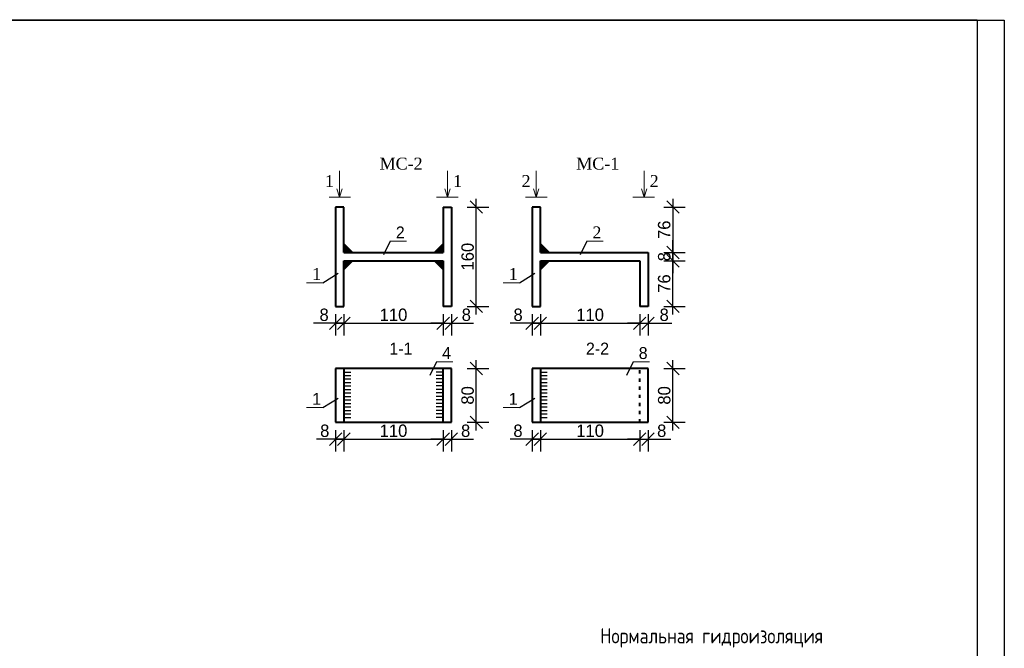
# Model space of a CAD drawing. Extents: x 0 to 362422, y 0 to 4201735.
# Tile 15 of 256: x 360173 to 360355, y 4196891 to 4197007. Entities that reach past the tile are written whole.
import ezdxf

# ---------------------------------------------------------------- set-up
doc = ezdxf.new("R2010")
doc.units = 0
doc.header["$LTSCALE"] = 0.5
doc.header["$MEASUREMENT"] = 0
doc.linetypes.add('ACAD_ISO03W100', pattern=[30, 12, -18])
doc.layers.add('English', color=1, linetype='Continuous')
doc.styles.add('STANDART', font='romans.shx', dxfattribs={"width": 0.8, "height": 300})

# ---------------------------------------------------------------- blocks, each defined once
blk = doc.blocks.new('_Oblique')
at = {"color": 0, "linetype": 'ByBlock', "lineweight": -2}
blk.add_line((-0.5, -0.5), (0.5, 0.5), dxfattribs=at)

msp = doc.modelspace()

# ---------------------------------------------------------------- hatches: boundary and pattern name
for points in [[(360232.747, 4196966.092), (360232.747, 4196964.403), (360234.437, 4196964.403)], [(360251.093, 4196966.092), (360251.093, 4196964.403), (360249.403, 4196964.403)], [(360269.066, 4196966.092), (360269.066, 4196964.403), (360270.755, 4196964.403)], [(360232.747, 4196961.184), (360232.747, 4196962.874), (360234.437, 4196962.874)], [(360251.093, 4196961.184), (360251.093, 4196962.874), (360249.403, 4196962.874)], [(360269.066, 4196961.184), (360269.066, 4196962.874), (360270.755, 4196962.874)]]:
    msp.add_hatch(color=256).paths.add_polyline_path(points)

# ---------------------------------------------------------------- linework, layer by layer
at = {"color": 0, "linetype": 'Continuous'}
for p, q in [((359901.283, 4197007.29), (360354.752, 4197007.29)), ((360354.752, 4197007.29), (360354.752, 4196710.29))]:
    msp.add_line(p, q, dxfattribs=at)
for p, q in [((359921.306, 4197007.405), (360349.752, 4197007.405)), ((360349.752, 4197007.29), (360349.752, 4196715.29)), ((360257.209, 4196952.937), (360257.209, 4196974.34)), ((360293.527, 4196974.34), (360293.527, 4196962.874)), ((360255.534, 4196972.811), (360259.502, 4196972.811)), ((360291.852, 4196972.811), (360295.82, 4196972.811)), ((360234.437, 4196964.403), (360232.747, 4196966.092)), ((360241.295, 4196966.499), (360240.073, 4196963.985)), ((360249.403, 4196964.403), (360251.093, 4196966.092)), ((360270.755, 4196964.403), (360269.066, 4196966.092)), ((360277.613, 4196966.499), (360276.391, 4196963.985)), ((360293.527, 4196964.403), (360293.527, 4196966.696)), ((360291.852, 4196964.403), (360295.82, 4196964.403)), ((360291.852, 4196964.403), (360295.82, 4196964.403)), ((360293.527, 4196952.937), (360293.527, 4196964.403)), ((360293.527, 4196962.874), (360293.527, 4196964.403)), ((360234.437, 4196962.874), (360232.747, 4196961.184)), ((360249.403, 4196962.874), (360251.093, 4196961.184)), ((360270.755, 4196962.874), (360269.066, 4196961.184)), ((360291.852, 4196962.874), (360295.82, 4196962.874)), ((360291.852, 4196962.874), (360295.82, 4196962.874)), ((360293.527, 4196962.874), (360293.527, 4196960.581)), ((360228.875, 4196958.836), (360231.718, 4196960.59)), ((360265.194, 4196958.836), (360268.037, 4196960.59)), ((360255.534, 4196954.465), (360259.502, 4196954.465)), ((360291.852, 4196954.465), (360295.82, 4196954.465)), ((360231.218, 4196953.022), (360231.218, 4196949.053)), ((360232.747, 4196953.022), (360232.747, 4196949.053)), ((360232.747, 4196953.022), (360232.747, 4196949.053)), ((360251.093, 4196953.022), (360251.093, 4196949.053)), ((360251.093, 4196953.022), (360251.093, 4196949.053)), ((360252.622, 4196953.022), (360252.622, 4196949.053)), ((360267.537, 4196953.022), (360267.537, 4196949.053)), ((360269.066, 4196953.022), (360269.066, 4196949.053)), ((360269.066, 4196953.022), (360269.066, 4196949.053)), ((360287.411, 4196953.022), (360287.411, 4196949.053)), ((360287.411, 4196953.022), (360287.411, 4196949.053)), ((360288.94, 4196953.022), (360288.94, 4196949.053)), ((360231.218, 4196951.347), (360227.146, 4196951.347)), ((360232.747, 4196951.347), (360231.218, 4196951.347)), ((360231.218, 4196951.347), (360252.622, 4196951.347)), ((360232.747, 4196951.347), (360235.04, 4196951.347)), ((360251.093, 4196951.347), (360248.8, 4196951.347)), ((360251.093, 4196951.347), (360252.622, 4196951.347)), ((360252.622, 4196951.347), (360256.694, 4196951.347)), ((360267.537, 4196951.347), (360263.464, 4196951.347)), ((360269.066, 4196951.347), (360267.537, 4196951.347)), ((360267.537, 4196951.347), (360288.94, 4196951.347)), ((360269.066, 4196951.347), (360271.359, 4196951.347)), ((360287.411, 4196951.347), (360285.118, 4196951.347)), ((360287.411, 4196951.347), (360288.94, 4196951.347)), ((360288.94, 4196951.347), (360293.32, 4196951.347)), ((360249.847, 4196944.215), (360248.625, 4196941.701)), ((360257.209, 4196931.517), (360257.209, 4196944.512)), ((360286.165, 4196944.215), (360284.943, 4196941.701)), ((360293.527, 4196931.517), (360293.527, 4196944.512)), ((360255.534, 4196942.983), (360259.502, 4196942.983)), ((360291.852, 4196942.983), (360295.82, 4196942.983)), ((360232.747, 4196942.337), (360234.012, 4196942.337)), ((360232.747, 4196941.692), (360234.012, 4196941.692)), ((360232.747, 4196941.046), (360234.012, 4196941.046)), ((360251.093, 4196942.337), (360249.828, 4196942.337)), ((360251.093, 4196941.692), (360249.828, 4196941.692)), ((360251.093, 4196941.046), (360249.828, 4196941.046)), ((360269.066, 4196942.337), (360270.33, 4196942.337)), ((360269.066, 4196941.692), (360270.33, 4196941.692)), ((360269.066, 4196941.046), (360270.33, 4196941.046)), ((360232.747, 4196940.401), (360234.012, 4196940.401)), ((360232.747, 4196939.755), (360234.012, 4196939.755)), ((360232.747, 4196939.11), (360234.012, 4196939.11)), ((360251.093, 4196940.401), (360249.828, 4196940.401)), ((360251.093, 4196939.755), (360249.828, 4196939.755)), ((360251.093, 4196939.11), (360249.828, 4196939.11)), ((360269.066, 4196940.401), (360270.33, 4196940.401)), ((360269.066, 4196939.755), (360270.33, 4196939.755)), ((360269.066, 4196939.11), (360270.33, 4196939.11)), ((360228.875, 4196935.757), (360231.718, 4196937.511)), ((360232.747, 4196938.464), (360234.012, 4196938.464)), ((360232.747, 4196937.819), (360234.012, 4196937.819)), ((360232.747, 4196937.173), (360234.012, 4196937.173)), ((360251.093, 4196938.464), (360249.828, 4196938.464)), ((360251.093, 4196937.819), (360249.828, 4196937.819)), ((360251.093, 4196937.173), (360249.828, 4196937.173)), ((360265.194, 4196935.757), (360268.037, 4196937.511)), ((360269.066, 4196938.464), (360270.33, 4196938.464)), ((360269.066, 4196937.819), (360270.33, 4196937.819)), ((360269.066, 4196937.173), (360270.33, 4196937.173)), ((360232.747, 4196936.528), (360234.012, 4196936.528)), ((360232.747, 4196935.882), (360234.012, 4196935.882)), ((360232.747, 4196935.237), (360234.012, 4196935.237)), ((360251.093, 4196936.528), (360249.828, 4196936.528)), ((360251.093, 4196935.882), (360249.828, 4196935.882)), ((360251.093, 4196935.237), (360249.828, 4196935.237)), ((360269.066, 4196936.528), (360270.33, 4196936.528)), ((360269.066, 4196935.882), (360270.33, 4196935.882)), ((360269.066, 4196935.237), (360270.33, 4196935.237)), ((360232.747, 4196934.591), (360234.012, 4196934.591)), ((360232.747, 4196933.946), (360234.012, 4196933.946)), ((360251.093, 4196934.591), (360249.828, 4196934.591)), ((360251.093, 4196933.946), (360249.828, 4196933.946)), ((360269.066, 4196934.591), (360270.33, 4196934.591)), ((360269.066, 4196933.946), (360270.33, 4196933.946)), ((360231.218, 4196931.602), (360231.218, 4196927.634)), ((360232.747, 4196931.602), (360232.747, 4196927.634)), ((360232.747, 4196931.602), (360232.747, 4196927.634)), ((360251.093, 4196931.602), (360251.093, 4196927.634)), ((360251.093, 4196931.602), (360251.093, 4196927.634)), ((360252.622, 4196931.602), (360252.622, 4196927.634)), ((360255.534, 4196933.046), (360259.502, 4196933.046)), ((360267.537, 4196931.602), (360267.537, 4196927.634)), ((360269.066, 4196931.602), (360269.066, 4196927.634)), ((360269.066, 4196931.602), (360269.066, 4196927.634)), ((360287.411, 4196931.602), (360287.411, 4196927.634)), ((360287.411, 4196931.602), (360287.411, 4196927.634)), ((360288.94, 4196931.602), (360288.94, 4196927.634)), ((360291.852, 4196933.046), (360295.82, 4196933.046)), ((360231.218, 4196929.927), (360227.665, 4196929.927)), ((360232.747, 4196929.927), (360231.218, 4196929.927)), ((360231.218, 4196929.927), (360252.622, 4196929.927)), ((360232.747, 4196929.927), (360235.04, 4196929.927)), ((360251.093, 4196929.927), (360248.8, 4196929.927)), ((360251.093, 4196929.927), (360252.622, 4196929.927)), ((360252.622, 4196929.927), (360256.694, 4196929.927)), ((360267.537, 4196929.927), (360263.464, 4196929.927)), ((360269.066, 4196929.927), (360267.537, 4196929.927)), ((360267.537, 4196929.927), (360288.94, 4196929.927)), ((360269.066, 4196929.927), (360271.359, 4196929.927)), ((360287.411, 4196929.927), (360285.118, 4196929.927)), ((360287.411, 4196929.927), (360288.94, 4196929.927)), ((360288.94, 4196929.927), (360293.143, 4196929.927))]:
    msp.add_line(p, q)
at = {"linetype": 'Continuous', "lineweight": 13, "ltscale": 0.1}
for p, q in [((360231.929, 4196974.632), (360231.929, 4196979.495)), ((360251.912, 4196974.632), (360251.912, 4196979.495)), ((360268.247, 4196974.632), (360268.247, 4196979.495)), ((360288.23, 4196974.632), (360288.23, 4196979.495)), ((360231.929, 4196974.632), (360231.434, 4196976.166)), ((360231.929, 4196974.632), (360232.423, 4196976.166)), ((360251.912, 4196974.632), (360251.417, 4196976.166)), ((360251.912, 4196974.632), (360252.406, 4196976.166)), ((360268.247, 4196974.632), (360267.752, 4196976.166)), ((360268.247, 4196974.632), (360268.742, 4196976.166)), ((360288.23, 4196974.632), (360287.735, 4196976.166)), ((360288.23, 4196974.632), (360288.725, 4196976.166))]:
    msp.add_line(p, q, dxfattribs=at)
at = {"lineweight": 13, "ltscale": 0.5}
for p, q in [((360234.003, 4196974.632), (360230.005, 4196974.632)), ((360249.837, 4196974.632), (360253.835, 4196974.632)), ((360270.321, 4196974.632), (360266.323, 4196974.632)), ((360286.156, 4196974.632), (360290.154, 4196974.632))]:
    msp.add_line(p, q, dxfattribs=at)
at = {"lineweight": 40}
for p, q in [((360231.218, 4196972.811), (360231.218, 4196954.465)), ((360232.747, 4196972.811), (360231.218, 4196972.811)), ((360232.747, 4196964.403), (360232.747, 4196972.811)), ((360251.093, 4196972.811), (360251.093, 4196964.403)), ((360251.093, 4196972.811), (360252.622, 4196972.811)), ((360252.622, 4196972.811), (360252.622, 4196954.465)), ((360267.537, 4196972.811), (360267.537, 4196954.465)), ((360269.066, 4196972.811), (360267.537, 4196972.811)), ((360269.066, 4196964.403), (360269.066, 4196972.811)), ((360232.747, 4196964.403), (360251.093, 4196964.403)), ((360269.066, 4196964.403), (360288.94, 4196964.403)), ((360288.94, 4196964.403), (360288.94, 4196954.465)), ((360232.747, 4196954.465), (360232.747, 4196962.874)), ((360232.747, 4196962.874), (360251.093, 4196962.874)), ((360251.093, 4196962.874), (360251.093, 4196954.465)), ((360269.066, 4196954.465), (360269.066, 4196962.874)), ((360269.066, 4196962.874), (360287.411, 4196962.874)), ((360287.411, 4196962.874), (360287.411, 4196954.465)), ((360231.218, 4196954.465), (360232.747, 4196954.465)), ((360252.622, 4196954.465), (360251.093, 4196954.465)), ((360267.537, 4196954.465), (360269.066, 4196954.465)), ((360288.94, 4196954.465), (360287.411, 4196954.465)), ((360231.218, 4196942.983), (360231.218, 4196933.046)), ((360252.622, 4196942.983), (360231.218, 4196942.983)), ((360232.747, 4196942.983), (360232.747, 4196933.046)), ((360251.093, 4196933.046), (360251.093, 4196942.983)), ((360252.622, 4196933.046), (360252.622, 4196942.983)), ((360267.537, 4196942.983), (360267.537, 4196933.046)), ((360288.94, 4196942.983), (360267.537, 4196942.983)), ((360269.066, 4196942.983), (360269.066, 4196933.046)), ((360288.94, 4196933.046), (360288.94, 4196942.983)), ((360231.218, 4196933.046), (360252.622, 4196933.046)), ((360267.537, 4196933.046), (360288.94, 4196933.046))]:
    msp.add_line(p, q, dxfattribs=at)
at = {"linetype": 'Continuous', "lineweight": 13, "ltscale": 0.13}
for p, q in [((360241.295, 4196966.499), (360244.32, 4196966.499)), ((360277.613, 4196966.499), (360280.638, 4196966.499)), ((360225.851, 4196958.836), (360228.875, 4196958.836)), ((360262.169, 4196958.836), (360265.194, 4196958.836)), ((360249.847, 4196944.215), (360252.872, 4196944.215)), ((360286.165, 4196944.215), (360289.19, 4196944.215)), ((360225.851, 4196935.757), (360228.875, 4196935.757)), ((360262.169, 4196935.757), (360265.194, 4196935.757))]:
    msp.add_line(p, q, dxfattribs=at)
at = {"linetype": 'ACAD_ISO03W100', "lineweight": 40, "ltscale": 0.1}
msp.add_line((360287.411, 4196933.046), (360287.411, 4196942.983), dxfattribs=at)

# ---------------------------------------------------------------- block references
for p, xscale, yscale, zscale, rotation in [((360257.209, 4196972.811), 2.29320000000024, 2.29320000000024, 2.29320000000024, 90), ((360293.527, 4196972.811), 2.29320000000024, 2.29320000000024, 2.29320000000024, 90), ((360293.527, 4196964.403), 2.29320000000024, 2.29320000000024, 2.29320000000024, 270), ((360293.527, 4196964.403), 2.29320000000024, 2.29320000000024, 2.29320000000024, 270), ((360293.527, 4196962.874), 2.29320000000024, 2.29320000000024, 2.29320000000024, 90), ((360293.527, 4196962.874), 2.29320000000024, 2.29320000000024, 2.29320000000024, 90), ((360257.209, 4196954.465), 2.29320000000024, 2.29320000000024, 2.29320000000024, 270), ((360293.527, 4196954.465), 2.29320000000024, 2.29320000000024, 2.29320000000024, 270), ((360232.747, 4196951.347), 2.29320000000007, 2.29320000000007, 2.29320000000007, 180), ((360232.747, 4196951.347), 2.29320000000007, 2.29320000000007, 2.29320000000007, 180), ((360252.622, 4196951.347), 2.29320000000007, 2.29320000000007, 2.29320000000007, 180), ((360269.066, 4196951.347), 2.29320000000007, 2.29320000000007, 2.29320000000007, 180), ((360269.066, 4196951.347), 2.29320000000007, 2.29320000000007, 2.29320000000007, 180), ((360288.94, 4196951.347), 2.29320000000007, 2.29320000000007, 2.29320000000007, 180), ((360257.209, 4196942.983), 2.29320000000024, 2.29320000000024, 2.29320000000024, 90), ((360293.527, 4196942.983), 2.29320000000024, 2.29320000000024, 2.29320000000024, 90), ((360257.209, 4196933.046), 2.29320000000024, 2.29320000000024, 2.29320000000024, 270), ((360293.527, 4196933.046), 2.29320000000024, 2.29320000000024, 2.29320000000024, 270), ((360232.747, 4196929.927), 2.29320000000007, 2.29320000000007, 2.29320000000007, 180), ((360232.747, 4196929.927), 2.29320000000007, 2.29320000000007, 2.29320000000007, 180), ((360252.622, 4196929.927), 2.29320000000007, 2.29320000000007, 2.29320000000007, 180), ((360269.066, 4196929.927), 2.29320000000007, 2.29320000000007, 2.29320000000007, 180), ((360269.066, 4196929.927), 2.29320000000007, 2.29320000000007, 2.29320000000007, 180), ((360288.94, 4196929.927), 2.29320000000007, 2.29320000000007, 2.29320000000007, 180)]:
    msp.add_blockref('_Oblique', p, dxfattribs=dict(xscale=xscale, yscale=yscale, zscale=zscale, rotation=rotation))
at = {"xscale": 2.29320000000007, "yscale": 2.29320000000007, "zscale": 2.29320000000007}
for p in [(360231.218, 4196951.347), (360251.093, 4196951.347), (360251.093, 4196951.347), (360267.537, 4196951.347), (360287.411, 4196951.347), (360287.411, 4196951.347), (360231.218, 4196929.927), (360251.093, 4196929.927), (360251.093, 4196929.927), (360267.537, 4196929.927), (360287.411, 4196929.927), (360287.411, 4196929.927)]:
    msp.add_blockref('_Oblique', p, dxfattribs=at)

# ---------------------------------------------------------------- texts
at = {"linetype": 'Continuous', "lineweight": 13, "ltscale": 0.13, "attachment_point": 1}
for s, insert, char_height, width in [('{\\fTimes New Roman|b0|i0|c204|p18;МС-2}', (360239.358, 4196981.926), 2.20147, 8.7529), ('{\\fTimes New Roman|b0|i0|c204|p18;МС-1}', (360275.677, 4196981.926), 2.20147, 8.33974), ('2', (360242.346, 4196969.217), 2.201, 1.51241), ('{\\fTimes New Roman|b0|i0|c204|p18;2}', (360278.665, 4196969.217), 2.20147, 2.05687), ('{\\fTimes New Roman|b0|i0|c204|p18;1}', (360226.902, 4196961.554), 2.20147, 1.27886), ('{\\fTimes New Roman|b0|i0|c204|p18;1}', (360263.22, 4196961.554), 2.20147, 1.25052), ('1-1', (360241.157, 4196947.761), 2.2015, 4.64142), ('4', (360250.898, 4196946.933), 2.201, 1.53463), ('2-2', (360277.476, 4196947.761), 2.2015, 4.22021), ('8', (360287.217, 4196946.933), 2.201, 1.46003), ('1', (360226.902, 4196938.475), 2.201, 1.25052), ('1', (360263.22, 4196938.475), 2.201, 1.25052)]:
    msp.add_mtext(s, dxfattribs=dict(at, insert=insert, char_height=char_height, width=width))
at = {"linetype": 'Continuous', "lineweight": 13, "ltscale": 0.1, "char_height": 2.20147, "width": 1.25052}
for s, insert, attachment_point in [('{\\fTimes New Roman|b0|i0|c0|p18;1}', (360230.915, 4196976.505), 9), ('{\\fTimes New Roman|b0|i0|c0|p18;1}', (360252.925, 4196976.505), 7), ('{\\fTimes New Roman|b0|i0|c204|p18;2}', (360267.234, 4196976.505), 9), ('{\\fTimes New Roman|b0|i0|c204|p18;2}', (360289.243, 4196976.505), 7)]:
    msp.add_mtext(s, dxfattribs=dict(at, insert=insert, attachment_point=attachment_point))
at = {"char_height": 2.2932, "attachment_point": 5, "rotation": 90}
for s, insert, width in [('76', (360291.931, 4196968.607), 6.52681), ('160', (360255.617, 4196963.638), 6.05739), ('80', (360255.617, 4196938.014), 4.47232), ('80', (360291.936, 4196938.014), 6.172)]:
    msp.add_mtext(s, dxfattribs=dict(at, insert=insert, width=width))
at = {"attachment_point": 5, "rotation": 90}
for s, insert, char_height in [('8', (360291.936, 4196963.638), 2.293), ('76', (360291.931, 4196958.67), 2.2932)]:
    msp.add_mtext(s, dxfattribs=dict(at, insert=insert, char_height=char_height))
at = {"attachment_point": 5}
for s, insert, char_height, width in [('8', (360229.099, 4196952.892), 2.293, 2.00128), ('110', (360241.92, 4196952.892), 2.2932, 5.91823), ('8', (360255.372, 4196952.892), 2.293, 1.98395), ('8', (360264.933, 4196952.892), 2.293, 2.21328), ('110', (360278.238, 4196952.892), 2.2932, 5.88469), ('8', (360291.921, 4196952.892), 2.293, 1.52087), ('8', (360229.22, 4196931.472), 2.293, 2.14949), ('110', (360241.92, 4196931.472), 2.2932, 5.51423), ('8', (360255.248, 4196931.472), 2.293, 1.52087), ('8', (360264.912, 4196931.472), 2.293, 1.52087), ('110', (360278.238, 4196931.472), 2.2932, 5.19822), ('8', (360291.462, 4196931.472), 2.293, 1.55173)]:
    msp.add_mtext(s, dxfattribs=dict(at, insert=insert, char_height=char_height, width=width))
at = {"layer": 'English', "color": 0, "style": 'STANDART', "width": 0.8}
msp.add_text('Нормальная гидроизоляция ', height=2.8, dxfattribs=at).set_placement((360280.124, 4196892.21))

doc.saveas('drawing.dxf')
